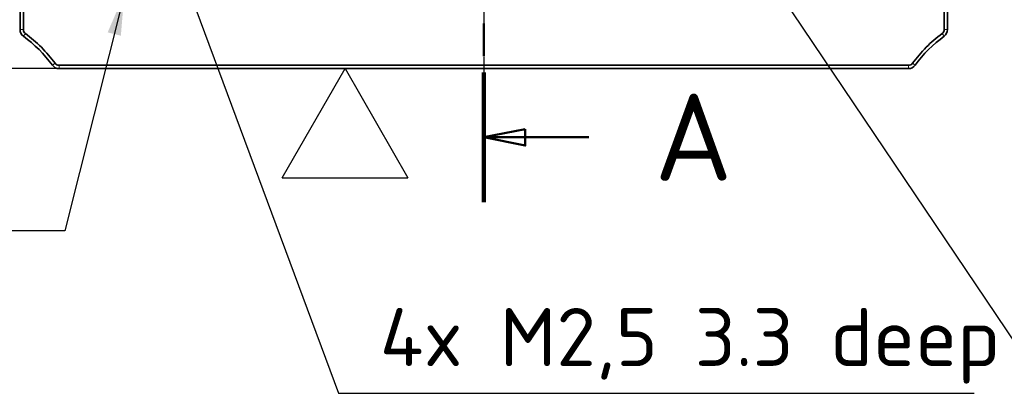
# Model space of a CAD drawing. Header units: millimetres. Extents: x 5 to 415, y 5 to 292.
# Tile 15 of 32: x 308 to 368, y 93 to 115. Entities that reach past the tile are written whole.
import ezdxf
from ezdxf.enums import TextEntityAlignment as Align

# ---------------------------------------------------------------- set-up
doc = ezdxf.new("R2010")
doc.units = ezdxf.units.MM
doc.linetypes.add('CHAIN', pattern=[0.3543, 0.2362, -0.0295, 0.0591, -0.0295])
doc.linetypes.add('LONG_DASH_DOTTED', pattern=[0.3001, 0.2362, -0.0295, 0.0049, -0.0295])
for name, color, linetype, lineweight in [('Bemaßung (ISO)', 7, 'Continuous', 25), ('Mittellinie (ISO)', 7, 'LONG_DASH_DOTTED', 25), ('Schnittlinie (ISO)', 7, 'CHAIN', 50), ('Sichtbar (ISO)', 7, 'Continuous', 35), ('Sichtbar schmal (ISO)', 7, 'Continuous', 18), ('Skizziergeometrie (ISO)', 7, 'Continuous', 25), ('Symbol (ISO)', 7, 'Continuous', 25), ('Symbole(DIN) 2', 7, 'Continuous', 25)]:
    doc.layers.add(name, color=color, linetype=linetype, lineweight=lineweight)
doc.styles.add('Aktuell-DIN', font='arial.ttf')
doc.styles.add('Bezeichnungstext (DIN)', font='isocpeur.ttf')
doc.styles.add('Notiztext (ISO)', font='isocpeur.ttf')
doc.styles.add('Textstil35', font='arial.ttf')
doc.dimstyles.new('Standard (ISO)', dxfattribs={"dimtxt": 3.5, "dimasz": 2.5, "dimexe": 2, "dimexo": 0, "dimgap": 0.762, "dimtad": 1, "dimtoh": 1, "dimdec": 8, "dimrnd": 1e-08, "dimdsep": 46, "dimtxsty": 'Notiztext (ISO)', "dimcen": 0.09, "dimdle": 10, "dimclrd": 256, "dimclre": 256, "dimclrt": 256, "dimadec": 6, "dimazin": 2, "dimtfac": 0.514286, "dimtdec": 3, "dimtmove": 0, "dimatfit": 3, "dimfxl": 1, "dimtolj": 1, "dimlwd": -1, "dimlwe": -1, "dimarcsym": 0})
doc.dimstyles.new('Standard (ISO)$7', dxfattribs={"dimtxt": 3.5, "dimasz": 2.5, "dimexe": 2, "dimexo": 0, "dimgap": 0.762, "dimtad": 1, "dimtoh": 1, "dimdec": 8, "dimrnd": 1e-08, "dimdsep": 46, "dimtxsty": 'Notiztext (ISO)', "dimcen": 0.09, "dimdle": 10, "dimclrd": 256, "dimclre": 256, "dimclrt": 256, "dimadec": 6, "dimazin": 2, "dimtfac": 0.514286, "dimtdec": 3, "dimtmove": 0, "dimatfit": 3, "dimfxl": 1, "dimtolj": 1, "dimlwd": -1, "dimlwe": -1, "dimarcsym": 0})

# ---------------------------------------------------------------- blocks, each defined once
blk = doc.blocks.new('*D28')
at = {"layer": 'Bemaßung (ISO)', "transparency": 16777216}
for p, q in [((310.645, 174.086), (284.513, 174.086)), ((286.513, 171.586), (286.513, 114.586)), ((310.645, 112.086), (284.513, 112.086))]:
    blk.add_line(p, q, dxfattribs=at)
for points in [[(286.097, 171.586), (286.93, 171.586), (286.513, 174.086)], [(286.097, 114.586), (286.93, 114.586), (286.513, 112.086)]]:
    blk.add_solid(points, dxfattribs=at)
at = {"layer": 'Defpoints', "color": 0, "transparency": 16777216}
for p in [(310.645, 174.086), (286.513, 112.086), (310.645, 112.086)]:
    blk.add_point(p, dxfattribs=at)
at = {"layer": 'Bemaßung (ISO)', "transparency": 16777216, "insert": (282.251, 142.301), "char_height": 3.5, "attachment_point": 1, "rotation": 90, "style": 'Notiztext (ISO)'}
blk.add_mtext('\\A1;62', dxfattribs=at)
blk = doc.blocks.new('*D31')
at = {"layer": 'Bemaßung (ISO)', "transparency": 16777216}
for p, q in [((360.54, 159.442), (386.032, 176.637)), ((352.231, 119.452), (369.842, 93.343))]:
    blk.add_line(p, q, dxfattribs=at)
blk.add_arc((336.29, 143.086), 58, 306.46984, 31.53016, dxfattribs=at)
for points in [[(385.377, 173.191), (386.078, 173.642), (384.374, 175.519)], [(371.006, 96.103), (370.525, 96.784), (368.723, 95.001)]]:
    blk.add_solid(points, dxfattribs=at)
at = {"layer": 'Defpoints', "color": 0, "transparency": 16777216}
for p in [(360.54, 159.442), (336.29, 143.086), (352.231, 119.452), (388.42, 117.66)]:
    blk.add_point(p, dxfattribs=at)
at = {"layer": 'Bemaßung (ISO)', "transparency": 16777216, "insert": (396.08, 154.458), "char_height": 3.5, "attachment_point": 5, "rotation": 280.76966, "style": 'Notiztext (ISO)'}
blk.add_mtext('\\A1;\\fISOCPEUR|b0|i0;4x 90° (=360°)', dxfattribs=at)
blk = doc.blocks.new('Spezielle Angaben')
at = {"layer": 'Skizziergeometrie (ISO)'}
for p, q in [((0, 0), (6.582, 3.8)), ((6.582, -3.8), (6.582, 3.8)), ((6.582, -3.8), (0, 0))]:
    blk.add_line(p, q, dxfattribs=at)
at = {"layer": 'Symbole(DIN) 2', "color": 7, "style": 'Aktuell-DIN'}
blk.add_attdef('Angaben:', text='', height=3.5, dxfattribs=at).set_placement((10, 2.5), align=Align.TOP_LEFT)
at = {"layer": 'Symbole(DIN) 2', "color": 7, "style": 'Textstil35'}
blk.add_attdef('Position:', text='', height=2.5, dxfattribs=at).set_placement((2.5, 0), align=Align.MIDDLE_LEFT)
blk = doc.blocks.new('2DTransSchnitt0')
at = {"layer": 'Schnittlinie (ISO)', "linetype": 'CHAIN', "ltscale": 33.354767}
blk.add_line((336.29, 182.757), (336.29, 104.034), dxfattribs=at)
at = {"layer": 'Schnittlinie (ISO)', "linetype": 'Continuous', "lineweight": 100}
blk.add_line((336.29, 111.852), (336.29, 104.034), dxfattribs=at)
at = {"layer": 'Schnittlinie (ISO)', "linetype": 'Continuous'}
for p, q in [((338.79, 108.443), (336.29, 107.943)), ((338.79, 107.443), (338.79, 108.443)), ((338.79, 107.943), (336.29, 107.943)), ((336.29, 107.943), (338.79, 107.443)), ((342.637, 107.943), (338.79, 107.943))]:
    blk.add_line(p, q, dxfattribs=at)
at = {"layer": 'Schnittlinie (ISO)', "linetype": 'Continuous', "flags": 128}
blk.add_lwpolyline([(338.79, 108.443), (336.29, 107.943), (338.79, 107.443), (338.79, 108.443)], dxfattribs=at)
at = {"layer": 'Schnittlinie (ISO)'}
blk.add_solid([(338.79, 108.443), (336.29, 107.943), (338.79, 107.443), (338.79, 108.443)], dxfattribs=at)
at = {"layer": 'Schnittlinie (ISO)', "insert": (346.59, 105.318), "char_height": 5.25, "attachment_point": 7, "style": 'Bezeichnungstext (DIN)'}
blk.add_mtext('A', dxfattribs=at)

msp = doc.modelspace()

# ---------------------------------------------------------------- linework, layer by layer
at = {"layer": 'Mittellinie (ISO)', "linetype": 'CHAIN', "ltscale": 23.990969}
msp.add_line((336.29016331, 178.67087852), (336.29016331, 109.58562591), dxfattribs=at)
at = {"layer": 'Sichtbar (ISO)'}
for p, q in [((308.29016331, 171.73062591), (308.29016331, 114.44062591)), ((308.49016331, 114.44062591), (308.49016331, 171.73062591)), ((364.09016331, 171.73062591), (364.09016331, 114.44062591)), ((364.29016331, 114.44062591), (364.29016331, 171.73062591)), ((361.93516331, 112.28562591), (310.64516331, 112.28562591)), ((310.64516331, 112.08562591), (361.93516331, 112.08562591))]:
    msp.add_line(p, q, dxfattribs=at)
for centre, radius, start, end in [((308.79016331, 114.44062591), 0.5, 180, 233.7730672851), ((308.79016331, 114.44062591), 0.3, 180, 233.7730672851), ((303.70769295, 107.50315555), 8.3, 36.2269327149, 53.7730672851), ((368.87263368, 107.50315555), 8.3, 126.2269327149, 143.7730672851), ((363.79016331, 114.44062591), 0.3, 306.2269327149, 0), ((363.79016331, 114.44062591), 0.5, 306.2269327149, 0), ((303.70769295, 107.50315555), 8.1, 36.2269327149, 53.7730672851), ((368.87263368, 107.50315555), 8.1, 126.2269327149, 143.7730672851), ((310.64516331, 112.58562591), 0.3, 216.2269327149, 270), ((361.93516331, 112.58562591), 0.3, 270, 323.7730672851), ((310.64516331, 112.58562591), 0.5, 216.2269327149, 270), ((361.93516331, 112.58562591), 0.5, 270, 323.7730672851)]:
    msp.add_arc(centre, radius, start, end, dxfattribs=at)
at = {"layer": 'Sichtbar schmal (ISO)'}
for p, q in [((308.29016331, 114.44062591), (308.49016331, 114.44062591)), ((308.49467085, 114.03728461), (308.61286784, 114.19862113)), ((364.08565578, 114.03728461), (363.96745879, 114.19862113)), ((364.29016331, 114.44062591), (364.09016331, 114.44062591)), ((310.24182201, 112.29013345), (310.40315853, 112.40833044)), ((362.33850461, 112.29013345), (362.17716809, 112.40833044)), ((310.64516331, 112.28562591), (310.64516331, 112.08562591)), ((361.93516331, 112.08562591), (361.93516331, 112.28562591))]:
    msp.add_line(p, q, dxfattribs=at)

# ---------------------------------------------------------------- block references
at = {"rotation": 270}
msp.add_blockref('Spezielle Angaben', (327.91226027, 112.08562591), dxfattribs=at)
at = {"layer": 'Schnittlinie (ISO)'}
msp.add_blockref('2DTransSchnitt0', (0, 0), dxfattribs=at)

# ---------------------------------------------------------------- texts
at = {"layer": 'Symbol (ISO)', "insert": (330.01666286, 93.09325843), "char_height": 3.4999999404, "width": 36.9207468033, "attachment_point": 7, "line_spacing_factor": 0.6125, "style": 'Notiztext (ISO)'}
msp.add_mtext('4x M2,5 3.3 deep', dxfattribs=at)

# ---------------------------------------------------------------- dimensions: what is measured, and where the dimension line sits
at = {"layer": 'Bemaßung (ISO)'}
dim = msp.add_angular_dim_3p(base=(388.420218, 117.6600993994), center=(336.2901633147, 143.0856259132), p1=(352.2311683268, 119.4521140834), p2=(360.5395123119, 159.4420183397), text='\\fISOCPEUR|b0|i0;4x <> (=360°)', dimstyle='Standard (ISO)', override={"dimgap": 0.762, "dimtoh": 0, "dimadec": 8, "dimtol": 0, "dimlim": 0, "dimtp": 0, "dimtm": 0, "dimtdec": 3}, dxfattribs=at)
dim.commit()
dim.dimension.update_dxf_attribs({"geometry": '*D31', "text_midpoint": (393.2685702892, 153.9235749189), "dimtype": 165})
dim = msp.add_linear_dim(base=(286.5132826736, 112.0856259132), p1=(310.6451633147, 174.0856259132), p2=(310.6451633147, 112.0856259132), angle=90, dimstyle='Standard (ISO)', override={"dimgap": 0.762, "dimtoh": 0, "dimdec": 8, "dimtol": 0, "dimlim": 0, "dimtp": 0, "dimtm": 0, "dimtdec": 3, "dimtofl": 0, "dimatfit": 1}, dxfattribs=at)
dim.commit()
dim.dimension.update_dxf_attribs({"geometry": '*D28', "text_midpoint": (286.5132826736, 144.4007555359), "dimtype": 160})

# ---------------------------------------------------------------- leaders
at = {"layer": 'Symbol (ISO)', "annotation_type": 0, "has_hookline": 1}
for points, hookline_direction, text_width in [([(314.68373421, 127.07090249), (327.51666286, 92.50992511), (330.01666286, 92.50992511)], 0, 35.87499825), ([(314.58758983, 116.59591137), (311.00164538, 102.30290325), (308.50164538, 102.30290325)], 1, 32.54999841)]:
    msp.add_leader(points, dimstyle='Standard (ISO)$7', override={"dimgap": 0, "dimtad": 1}, dxfattribs=dict(at, hookline_direction=hookline_direction, text_width=text_width))

doc.saveas('drawing.dxf')
